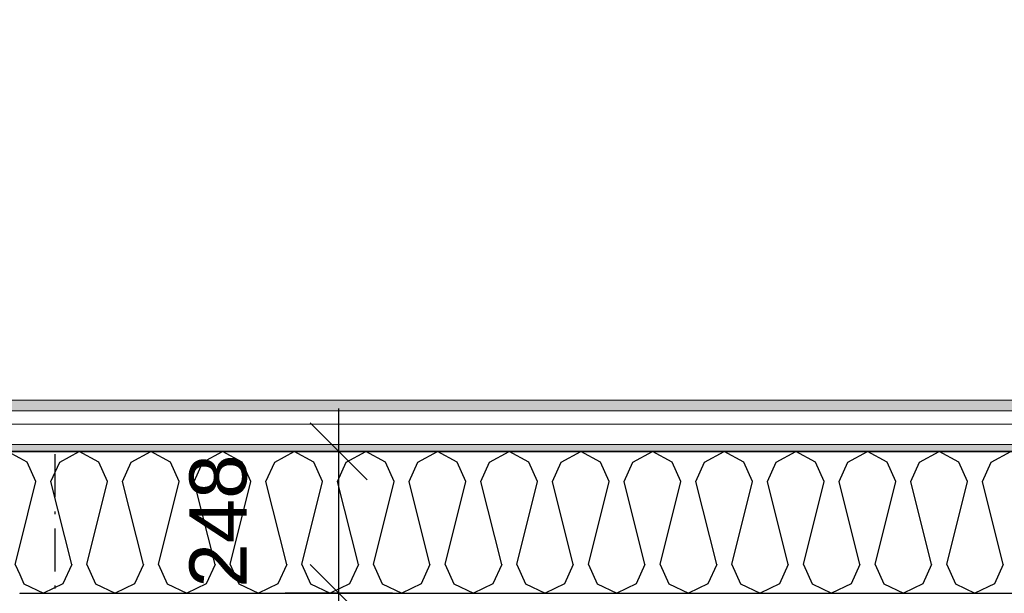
# Model space of a CAD drawing. Header units: millimetres. Extents: x -150 to 340869, y -1115 to 365939.
# Tile 154 of 193: x 308699 to 310423, y 354109 to 355114. Entities that reach past the tile are written whole.
import ezdxf
from ezdxf.enums import TextEntityAlignment as Align

# ---------------------------------------------------------------- set-up
doc = ezdxf.new("R2010")
doc.units = ezdxf.units.MM
doc.header["$LTSCALE"] = 0.5
doc.header["$MEASUREMENT"] = 0
for name, pattern in [('Akselinje', [1500, 1000, -200, 100, -200]), ('Over snittplan', [260, 150, -50, 10, -50]), ('PLINE', [0])]:
    doc.linetypes.add(name, pattern=pattern)
for name, color, linetype in [('232- Ikke-bærende yttervegger (Skravur)(Nye konstruksjoner)', 7, 'Continuous'), ('232- Ikke-bærende yttervegger(Nye konstruksjoner)', 7, 'Continuous'), ('255- Gulvoverflate(Nye konstruksjoner)', 7, 'Continuous'), ('82-- Modullinjer(Nye konstruksjoner)', 7, 'Continuous'), ('842-M___1_50 Målsetting bygning(Nye konstruksjoner)', 7, 'Continuous')]:
    doc.layers.add(name, color=color, linetype=linetype)
doc.layers.add('235- Utvendig kledning og overflate(Nye konstruksjoner)', color=7, linetype='Continuous', lineweight=0)
doc.styles.add('GENERATED_STYLE_2', font='arial.ttf')
doc.styles.add('GENERATED_STYLE_4', font='arial.ttf')
doc.dimstyles.new('GENERATED_STYLE__1', dxfattribs={"dimtxt": 100, "dimasz": 95, "dimexe": 0.18, "dimexo": 0.0625, "dimgap": 0, "dimtad": 1, "dimtih": 1, "dimtoh": 1, "dimdec": 0, "dimzin": 0, "dimdsep": 46, "dimtxsty": 'GENERATED_STYLE_2', "dimblk": 'ARROWHEAD_6', "dimblk1": 'ARROWHEAD_6', "dimblk2": 'ARROWHEAD_6', "dimcen": 0.09, "dimse1": 1, "dimse2": 1, "dimclrd": 256, "dimclre": 256, "dimclrt": 256, "dimadec": 1, "dimazin": 0, "dimtfac": 1, "dimtdec": 4, "dimtmove": 0, "dimatfit": 3, "dimfxl": 1, "dimtolj": 1, "dimtzin": 0, "dimarcsym": 0})
doc.dimstyles.new('GENERATED_STYLE__3', dxfattribs={"dimtxt": 100, "dimasz": 95, "dimexe": 0.18, "dimexo": 0.0625, "dimgap": 0, "dimtad": 1, "dimdec": 0, "dimzin": 0, "dimdsep": 46, "dimtxsty": 'GENERATED_STYLE_2', "dimblk": 'ARROWHEAD_6', "dimblk1": 'ARROWHEAD_6', "dimblk2": 'ARROWHEAD_6', "dimcen": 0.09, "dimse1": 1, "dimse2": 1, "dimclrd": 256, "dimclre": 256, "dimclrt": 256, "dimadec": 1, "dimazin": 0, "dimtfac": 1, "dimtdec": 4, "dimtmove": 0, "dimatfit": 3, "dimfxl": 1, "dimtolj": 1, "dimtzin": 0, "dimarcsym": 0})

# ---------------------------------------------------------------- blocks, each defined once
blk = doc.blocks.new('*X38')
at = {"layer": '232- Ikke-bærende yttervegger (Skravur)(Nye konstruksjoner)', "linetype": 'PLINE'}
for p, q in [((308768.9, 354338.7), (308803.2, 354357.8)), ((308837.4, 354338.7), (308803.2, 354357.8)), ((308894.3, 354338.7), (308928.6, 354357.8)), ((308962.9, 354338.7), (308928.6, 354357.8)), ((309019.8, 354338.7), (309054.1, 354357.8)), ((309088.3, 354338.7), (309054.1, 354357.8)), ((309145.3, 354338.7), (309179.5, 354357.8)), ((309213.8, 354338.7), (309179.5, 354357.8)), ((309270.7, 354338.7), (309305, 354357.8)), ((309339.2, 354338.7), (309305, 354357.8)), ((309396.2, 354338.7), (309430.4, 354357.8)), ((309464.7, 354338.7), (309430.4, 354357.8)), ((309521.6, 354338.7), (309555.9, 354357.8)), ((309590.1, 354338.7), (309555.9, 354357.8)), ((309647.1, 354338.7), (309681.3, 354357.8)), ((309715.6, 354338.7), (309681.3, 354357.8)), ((309772.5, 354338.7), (309806.8, 354357.8)), ((309841, 354338.7), (309806.8, 354357.8)), ((309898, 354338.7), (309932.2, 354357.8)), ((309966.5, 354338.7), (309932.2, 354357.8)), ((310023.4, 354338.7), (310057.7, 354357.8)), ((310091.9, 354338.7), (310057.7, 354357.8)), ((310148.9, 354338.7), (310183.1, 354357.8)), ((310217.4, 354338.7), (310183.1, 354357.8)), ((310274.3, 354338.7), (310308.6, 354357.8)), ((310342.9, 354338.7), (310308.6, 354357.8)), ((310399.8, 354338.7), (310434, 354357.8)), ((308712, 354338.7), (308698.9, 354346)), ((308727.2, 354305.1), (308712, 354338.7)), ((308753.6, 354305.1), (308768.9, 354338.7)), ((308852.7, 354305.1), (308837.4, 354338.7)), ((308879.1, 354305.1), (308894.3, 354338.7)), ((308978.2, 354305.1), (308962.9, 354338.7)), ((309004.5, 354305.1), (309019.8, 354338.7)), ((309103.6, 354305.1), (309088.3, 354338.7)), ((309130, 354305.1), (309145.3, 354338.7)), ((309229.1, 354305.1), (309213.8, 354338.7)), ((309255.4, 354305.1), (309270.7, 354338.7)), ((309354.5, 354305.1), (309339.2, 354338.7)), ((309380.9, 354305.1), (309396.2, 354338.7)), ((309480, 354305.1), (309464.7, 354338.7)), ((309506.3, 354305.1), (309521.6, 354338.7)), ((309605.4, 354305.1), (309590.1, 354338.7)), ((309631.8, 354305.1), (309647.1, 354338.7)), ((309730.9, 354305.1), (309715.6, 354338.7)), ((309757.2, 354305.1), (309772.5, 354338.7)), ((309856.3, 354305.1), (309841, 354338.7)), ((309882.7, 354305.1), (309898, 354338.7)), ((309981.8, 354305.1), (309966.5, 354338.7)), ((310008.1, 354305.1), (310023.4, 354338.7)), ((310107.2, 354305.1), (310091.9, 354338.7)), ((310133.6, 354305.1), (310148.9, 354338.7)), ((310232.7, 354305.1), (310217.4, 354338.7)), ((310259, 354305.1), (310274.3, 354338.7)), ((310358.1, 354305.1), (310342.9, 354338.7)), ((310384.5, 354305.1), (310399.8, 354338.7)), ((308698.9, 354191.8), (308727.2, 354305.1)), ((308790, 354159.6), (308753.6, 354305.1)), ((308816.3, 354159.6), (308852.7, 354305.1)), ((308915.4, 354159.6), (308879.1, 354305.1)), ((308941.8, 354159.6), (308978.2, 354305.1)), ((309040.9, 354159.6), (309004.5, 354305.1)), ((309067.2, 354159.6), (309103.6, 354305.1)), ((309166.3, 354159.6), (309130, 354305.1)), ((309192.7, 354159.6), (309229.1, 354305.1)), ((309291.8, 354159.6), (309255.4, 354305.1)), ((309318.1, 354159.6), (309354.5, 354305.1)), ((309417.2, 354159.6), (309380.9, 354305.1)), ((309443.6, 354159.6), (309480, 354305.1)), ((309542.7, 354159.6), (309506.3, 354305.1)), ((309569.1, 354159.6), (309605.4, 354305.1)), ((309668.1, 354159.6), (309631.8, 354305.1)), ((309694.5, 354159.6), (309730.9, 354305.1)), ((309793.6, 354159.6), (309757.2, 354305.1)), ((309820, 354159.6), (309856.3, 354305.1)), ((309919.1, 354159.6), (309882.7, 354305.1)), ((309945.4, 354159.6), (309981.8, 354305.1)), ((310044.5, 354159.6), (310008.1, 354305.1)), ((310070.9, 354159.6), (310107.2, 354305.1)), ((310170, 354159.6), (310133.6, 354305.1)), ((310196.3, 354159.6), (310232.7, 354305.1)), ((310295.4, 354159.6), (310259, 354305.1)), ((310321.8, 354159.6), (310358.1, 354305.1)), ((310420.9, 354159.6), (310384.5, 354305.1)), ((308790, 354159.6), (308774.7, 354126.1)), ((308816.3, 354159.6), (308831.6, 354126.1)), ((308915.4, 354159.6), (308900.1, 354126.1)), ((308941.8, 354159.6), (308957.1, 354126.1)), ((309040.9, 354159.6), (309025.6, 354126.1)), ((309067.2, 354159.6), (309082.5, 354126.1)), ((309166.3, 354159.6), (309151, 354126.1)), ((309192.7, 354159.6), (309208, 354126.1)), ((309291.8, 354159.6), (309276.5, 354126.1)), ((309318.1, 354159.6), (309333.4, 354126.1)), ((309417.2, 354159.6), (309402, 354126.1)), ((309443.6, 354159.6), (309458.9, 354126.1)), ((309542.7, 354159.6), (309527.4, 354126.1)), ((309569.1, 354159.6), (309584.3, 354126.1)), ((309668.1, 354159.6), (309652.9, 354126.1)), ((309694.5, 354159.6), (309709.8, 354126.1)), ((309793.6, 354159.6), (309778.3, 354126.1)), ((309820, 354159.6), (309835.2, 354126.1)), ((309919.1, 354159.6), (309903.8, 354126.1)), ((309945.4, 354159.6), (309960.7, 354126.1)), ((310044.5, 354159.6), (310029.2, 354126.1)), ((310070.9, 354159.6), (310086.2, 354126.1)), ((310170, 354159.6), (310154.7, 354126.1)), ((310196.3, 354159.6), (310211.6, 354126.1)), ((310295.4, 354159.6), (310280.1, 354126.1)), ((310321.8, 354159.6), (310337.1, 354126.1)), ((310420.9, 354159.6), (310405.6, 354126.1)), ((308698.9, 354142), (308706.2, 354126.1)), ((308706.2, 354126.1), (308740.4, 354109.8)), ((308774.7, 354126.1), (308740.4, 354109.8)), ((308831.6, 354126.1), (308865.9, 354109.8)), ((308900.1, 354126.1), (308865.9, 354109.8)), ((308957.1, 354126.1), (308991.3, 354109.8)), ((309025.6, 354126.1), (308991.3, 354109.8)), ((309082.5, 354126.1), (309116.8, 354109.8)), ((309151, 354126.1), (309116.8, 354109.8)), ((309208, 354126.1), (309242.2, 354109.8)), ((309276.5, 354126.1), (309242.2, 354109.8)), ((309333.4, 354126.1), (309367.7, 354109.8)), ((309402, 354126.1), (309367.7, 354109.8)), ((309458.9, 354126.1), (309493.1, 354109.8)), ((309527.4, 354126.1), (309493.1, 354109.8)), ((309584.3, 354126.1), (309618.6, 354109.8)), ((309652.9, 354126.1), (309618.6, 354109.8)), ((309709.8, 354126.1), (309744.1, 354109.8)), ((309778.3, 354126.1), (309744.1, 354109.8)), ((309835.2, 354126.1), (309869.5, 354109.8)), ((309903.8, 354126.1), (309869.5, 354109.8)), ((309960.7, 354126.1), (309995, 354109.8)), ((310029.2, 354126.1), (309995, 354109.8)), ((310086.2, 354126.1), (310120.4, 354109.8)), ((310154.7, 354126.1), (310120.4, 354109.8)), ((310211.6, 354126.1), (310245.9, 354109.8)), ((310280.1, 354126.1), (310245.9, 354109.8)), ((310337.1, 354126.1), (310371.3, 354109.8)), ((310405.6, 354126.1), (310371.3, 354109.8))]:
    blk.add_line(p, q, dxfattribs=at)
blk = doc.blocks.new('*X39')
at = {"layer": '232- Ikke-bærende yttervegger (Skravur)(Nye konstruksjoner)', "linetype": 'PLINE'}
for p, q in [((308518, 354338.7), (308552.2, 354357.8)), ((308586.5, 354338.7), (308552.2, 354357.8)), ((308643.4, 354338.7), (308677.7, 354357.8)), ((308698.9, 354346), (308677.7, 354357.8)), ((308503, 354305.8), (308518, 354338.7)), ((308601.8, 354305.1), (308586.5, 354338.7)), ((308628.2, 354305.1), (308643.4, 354338.7)), ((308582.2, 354226.6), (308601.8, 354305.1)), ((308664.5, 354159.6), (308628.2, 354305.1)), ((308690.9, 354159.6), (308698.9, 354191.8)), ((308664.5, 354159.6), (308659.7, 354149)), ((308690.9, 354159.6), (308698.9, 354142))]:
    blk.add_line(p, q, dxfattribs=at)
blk = doc.blocks.new('Standard grid marker[29]', base_point=(306234.8, 354357.8))
at = {"layer": '82-- Modullinjer(Nye konstruksjoner)', "linetype": 'Akselinje'}
blk.add_line((306434.8, 354357.8), (320034.8, 354357.8), dxfattribs=at)
at = {"layer": '82-- Modullinjer(Nye konstruksjoner)', "style": 'GENERATED_STYLE_4'}
blk.add_attdef('AC_MarkerText_1', text='', height=100, dxfattribs=at).set_placement((306109.8, 354411), align=Align.TOP_CENTER)
blk = doc.blocks.new('*D121')
at = {"layer": '842-M___1_50 Målsetting bygning(Nye konstruksjoner)', "linetype": 'PLINE'}
for p, q in [((308360.9, 363197.2), (308360.9, 363384.7)), ((325191, 363197.2), (325191, 363384.7)), ((308410.9, 363340.9), (308310.9, 363240.9)), ((325141, 363240.9), (325241, 363340.9)), ((308360.9, 363290.9), (325191, 363290.9)), ((325191, 363290.9), (325266, 363290.9))]:
    blk.add_line(p, q, dxfattribs=at)
at = {"layer": '842-M___1_50 Målsetting bygning(Nye konstruksjoner)', "insert": (316566.2, 363310.9), "char_height": 100, "attachment_point": 7, "style": 'GENERATED_STYLE_2'}
blk.add_mtext('\\A1;{\\pql;\\fArial|b0|i0|c0|p0;\\W1.000000;16\xa0830}', dxfattribs=at)
blk = doc.blocks.new('ARROWHEAD_6')
at = {"linetype": 'Continuous'}
for p, q in [((-0.5, -0.5), (0.5, 0.5)), ((0, 0), (-1, 0))]:
    blk.add_line(p, q, dxfattribs=at)
blk = doc.blocks.new('*D148')
at = {"layer": '842-M___1_50 Målsetting bygning(Nye konstruksjoner)', "linetype": 'PLINE'}
for p, q in [((309207.5, 354159.8), (309307.5, 354059.8)), ((309351.3, 354109.8), (309163.8, 354109.8)), ((309257.5, 352158.8), (309257.5, 354109.8)), ((309207.5, 352208.8), (309307.5, 352108.8)), ((309351.3, 352158.8), (309163.8, 352158.8))]:
    blk.add_line(p, q, dxfattribs=at)
at = {"layer": '842-M___1_50 Målsetting bygning(Nye konstruksjoner)', "insert": (309237.5, 352962.7), "char_height": 100, "attachment_point": 7, "rotation": 90, "style": 'GENERATED_STYLE_2'}
blk.add_mtext('\\A1;{\\pql;\\fArial|b0|i0|c0|p0;\\W1.000000;1\xa0951}', dxfattribs=at)
blk = doc.blocks.new('*D149')
at = {"layer": '842-M___1_50 Målsetting bygning(Nye konstruksjoner)', "linetype": 'PLINE'}
for p, q in [((309257.5, 354357.8), (309257.5, 354432.8)), ((309307.5, 354307.8), (309207.5, 354407.8)), ((309351.3, 354357.8), (309163.8, 354357.8)), ((309257.5, 354109.8), (309257.5, 354357.8)), ((309207.5, 354159.8), (309307.5, 354059.8)), ((309351.3, 354109.8), (309163.8, 354109.8))]:
    blk.add_line(p, q, dxfattribs=at)
at = {"layer": '842-M___1_50 Målsetting bygning(Nye konstruksjoner)', "insert": (309097.5, 354119.4), "char_height": 100, "attachment_point": 7, "rotation": 90, "style": 'GENERATED_STYLE_2'}
blk.add_mtext('\\A1;{\\pql;\\fArial|b0|i0|c0|p0;\\W1.000000;248}', dxfattribs=at)

msp = doc.modelspace()

# ---------------------------------------------------------------- hatches: boundary and pattern name
at = {"layer": '232- Ikke-bærende yttervegger (Skravur)(Nye konstruksjoner)', "linetype": 'Continuous'}
h = msp.add_hatch(dxfattribs=at)
h.set_pattern_fill('Skrålinjer_2', color=256, style=0, pattern_type=2)
h.set_pattern_definition([(225, (0, 0), (-56.568542, 56.568542), [80, 0])])
h.paths.add_polyline_path([(308379.9, 354428.8), (325227.2, 354428.8), (325213.4, 354447.8), (308379.9, 354447.8)])
h = msp.add_hatch(dxfattribs=at)
h.set_pattern_fill('Prikker_tett', color=256, style=0, pattern_type=2)
h.set_pattern_definition([(0, (0, 0), (0, 43.30127), [0, -25]), (0, (12.5, 21.65), (0, 43.30127), [0, -25])])
h.paths.add_polyline_path([(308450.9, 354357.8), (325191, 354357.8), (325182.3, 354369.8), (308450.9, 354369.8)])
for points in [[(308698.9, 354109.8), (308698.9, 354108.8), (308699.9, 354108.8)], [(308699.9, 354109.8), (308698.9, 354109.8), (308699.9, 354108.8)], [(308699.9, 354108.8), (325064.1, 354108.8), (325063.4, 354109.8), (308699.9, 354109.8)]]:
    msp.add_hatch(color=256, dxfattribs=at).paths.add_polyline_path(points)

# ---------------------------------------------------------------- linework, layer by layer
at = {"layer": '232- Ikke-bærende yttervegger(Nye konstruksjoner)', "linetype": 'PLINE'}
for p, q in [((308698.9, 354357.8), (308450.9, 354357.8)), ((324884.5, 354357.8), (308698.9, 354357.8)), ((308698.9, 354109.8), (308698.9, 354108.8)), ((308698.9, 354109.8), (325064.6, 354109.8)), ((308698.9, 354109.8), (308698.9, 354108.8))]:
    msp.add_line(p, q, dxfattribs=at)
at = {"layer": '232- Ikke-bærende yttervegger(Nye konstruksjoner)', "linetype": 'Over snittplan', "flags": 128}
for points in [[(308450.9, 354357.8), (308698.9, 354357.8)], [(308698.9, 354357.8), (308699.9, 354357.8)], [(308699.9, 354357.8), (308747.9, 354357.8)], [(308747.9, 354357.8), (308760.9, 354357.8)], [(308760.9, 343747.8), (308760.9, 354357.8)]]:
    msp.add_lwpolyline(points, dxfattribs=at)
at = {"layer": '235- Utvendig kledning og overflate(Nye konstruksjoner)', "linetype": 'PLINE'}
for p, q in [((325198.8, 354428.8), (308402.9, 354428.8)), ((325171, 354405.8), (308438.9, 354405.8)), ((325182.3, 354369.8), (308450.9, 354369.8))]:
    msp.add_line(p, q, dxfattribs=at)
at = {"layer": '235- Utvendig kledning og overflate(Nye konstruksjoner)', "linetype": 'PLINE', "flags": 128}
msp.add_lwpolyline([(325236.9, 354447.8), (308360.9, 354447.8)], dxfattribs=at)
at = {"layer": '255- Gulvoverflate(Nye konstruksjoner)', "linetype": 'PLINE', "flags": 128}
msp.add_lwpolyline([(308450.9, 354357.8), (312050.9, 354357.8), (325191, 354357.8), (332914.5, 343727.4), (335030.5, 340814.9), (326196.1, 334396.3), (323365.9, 338291.7), (321018.9, 341522.1), (319627, 343437.8), (314670.9, 343437.8), (308450.9, 343437.8), (308450.9, 349447.8), (312260.9, 349447.8), (312260.9, 352047.8), (308450.9, 352047.8)], close=True, dxfattribs=at)
msp.add_lwpolyline([(308450.9, 354357.8), (312050.9, 354357.8), (325191, 354357.8), (332914.5, 343727.4), (335030.5, 340814.9), (326196.1, 334396.3), (323365.9, 338291.7), (321018.9, 341522.1), (319627, 343437.8), (314670.9, 343437.8), (308450.9, 343437.8), (308450.9, 349447.8), (312260.9, 349447.8), (312260.9, 352047.8), (308450.9, 352047.8)], close=True, dxfattribs=at)

# ---------------------------------------------------------------- block references
at = {"layer": '232- Ikke-bærende yttervegger(Nye konstruksjoner)'}
for name in ['*X39', '*X38']:
    msp.add_blockref(name, (0, 0), dxfattribs=at)
at = {"layer": '82-- Modullinjer(Nye konstruksjoner)', "linetype": 'PLINE'}
msp.add_blockref('Standard grid marker[29]', (306234.8, 354357.8), dxfattribs=at)

# ---------------------------------------------------------------- dimensions: what is measured, and where the dimension line sits
at = {"layer": '842-M___1_50 Målsetting bygning(Nye konstruksjoner)', "linetype": 'Continuous'}
dim = msp.add_linear_dim(base=(325191, 363290.9), p1=(308360.9, 354447.8), p2=(325191, 363514.8), dimstyle='GENERATED_STYLE__1', dxfattribs=at)
dim.commit()
dim.dimension.update_dxf_attribs({"geometry": '*D121', "text_midpoint": (316775.8, 363360.9), "dimtype": 160})
for base, p1, p2, picture, middle in [((309257.5, 354357.8), (316881.8, 354109.8), (316821, 354357.8), '*D149', (309047.5, 354233.6)), ((309257.5, 354109.8), (311609.9, 352158.8), (316881.8, 354109.8), '*D148', (309187.5, 353134.3))]:
    dim = msp.add_linear_dim(base=base, p1=p1, p2=p2, angle=90, dimstyle='GENERATED_STYLE__3', dxfattribs=at)
    dim.commit()
    dim.dimension.update_dxf_attribs({"geometry": picture, "text_midpoint": middle, "dimtype": 160, "text_rotation": 90})

doc.saveas('drawing.dxf')
